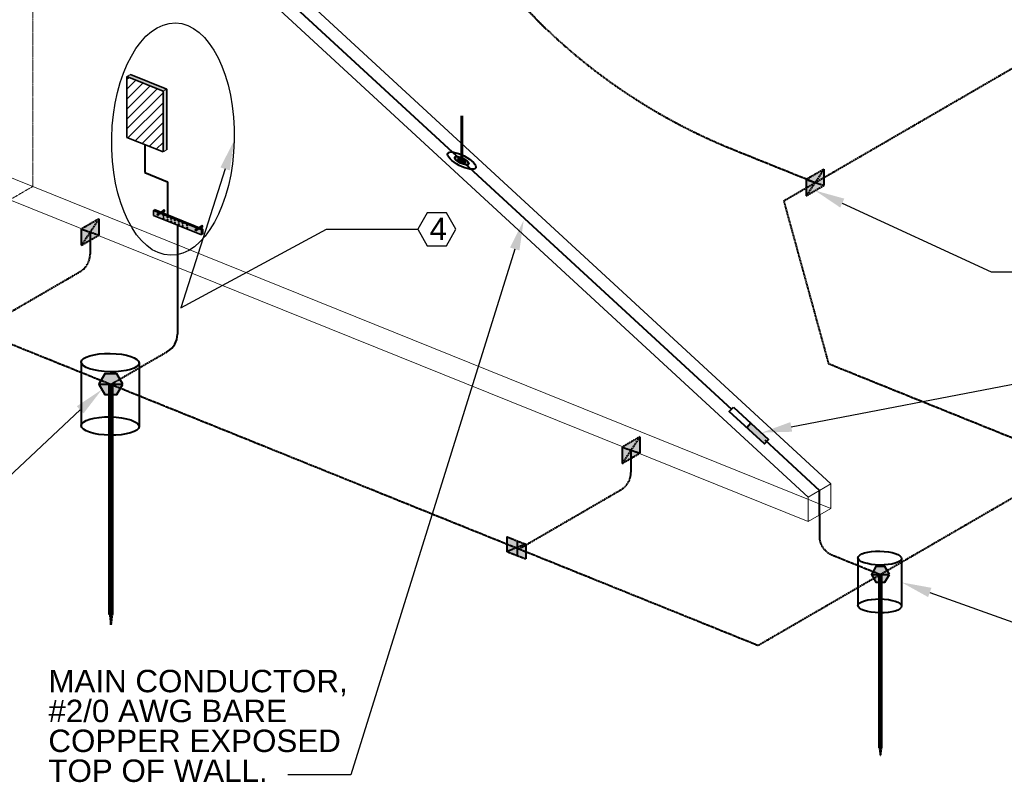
# Model space of a CAD drawing. Header units: inches. Extents: x 0 to 21849, y 0 to 20143.
# Tile 12 of 15: x 3669 to 4064, y 6574 to 6880. Entities that reach past the tile are written whole.
import ezdxf
from ezdxf import colors
from ezdxf.entities.mleader import LeaderData, LeaderLine
from ezdxf.math import Vec2, Vec3

# ---------------------------------------------------------------- set-up
doc = ezdxf.new("R2010")
doc.units = ezdxf.units.IN
doc.header["$MEASUREMENT"] = 0
doc.linetypes.add('DASHED2', pattern=[0.375, 0.25, -0.125])
doc.linetypes.add('HIDDEN2', pattern=[0.1875, 0.125, -0.0625])
for name, color, linetype, lineweight in [('E-ISO-BLDG', 131, 'Continuous', 9), ('E-ISO-GES', 7, 'DASHED2', 40), ('E-LPS-ISO', 7, 'DASHED2', 40), ('E-PWR-SYMB', 4, 'Continuous', 35), ('E-STD-TEXT', 7, 'Continuous', 25)]:
    doc.layers.add(name, color=color, linetype=linetype, lineweight=lineweight)
doc.styles.get("Standard").update_dxf_attribs({"font": 'arial.ttf'})

msp = doc.modelspace()

# ---------------------------------------------------------------- hatches: boundary and pattern name
at = {"layer": 'E-ISO-GES'}
h = msp.add_hatch(color=0, dxfattribs=at)
h.dxf.hatch_style = 1
h.paths.add_polyline_path([(3702.78, 6738.25), (3700.38, 6734.09), (3702.78, 6729.94), (3707.58, 6729.94), (3709.98, 6734.09), (3707.58, 6738.25)])
at = {"layer": 'E-ISO-GES', "linetype": 'HIDDEN2'}
h = msp.add_hatch(color=0, dxfattribs=at)
h.dxf.hatch_style = 1
h.paths.add_polyline_path([(3705.68, 6729.94), (3704.68, 6729.94), (3704.68, 6641.61), (3705.68, 6641.61)])
h = msp.add_hatch(color=0, dxfattribs=at)
h.dxf.hatch_style = 1
h.paths.add_polyline_path([(3705.18, 6641.61), (3704.68, 6641.61), (3705.18, 6637.56)])
h.paths.add_polyline_path([(3705.68, 6641.61), (3705.18, 6641.61), (3705.18, 6637.56)])
at = {"layer": 'E-LPS-ISO', "linetype": 'Continuous', "transparency": 33554687}
h = msp.add_hatch(color=0, dxfattribs=at)
h.dxf.hatch_style = 1
edge = h.paths.add_edge_path(flags=17)
edge.add_ellipse((3845.99, 6823.88), major_axis=(2.8, -1.46), ratio=0.336663, start_angle=99.9458, end_angle=141.2875)
edge.add_line((3844.11, 6825.61), (3845.04, 6824.75))
edge.add_ellipse((3845.99, 6823.88), major_axis=(1.4, -0.73), ratio=0.336663, start_angle=99.9458, end_angle=141.4431, ccw=False)
edge.add_line((3845.99, 6824.47), (3845.99, 6825.06))
edge = h.paths.add_edge_path()
edge.add_ellipse((3845.99, 6823.88), major_axis=(2.8, -1.46), ratio=0.336663, start_angle=320.9763, end_angle=459.9458)
edge.add_line((3845.99, 6825.06), (3845.99, 6824.47))
edge.add_ellipse((3845.99, 6823.88), major_axis=(1.4, -0.73), ratio=0.336663, start_angle=320.8207, end_angle=459.9458, ccw=False)
edge.add_line((3846.92, 6823.02), (3847.86, 6822.15))
edge = h.paths.add_edge_path()
edge.add_ellipse((3845.99, 6823.88), major_axis=(1.4, -0.73), ratio=0.336663, start_angle=141.4431, end_angle=320.8207, ccw=False)
edge.add_line((3845.04, 6824.75), (3844.11, 6825.61))
edge.add_ellipse((3845.99, 6823.88), major_axis=(2.8, -1.46), ratio=0.336663, start_angle=141.2875, end_angle=320.9763)
edge.add_line((3847.86, 6822.15), (3846.92, 6823.02))
at = {"layer": 'E-LPS-ISO'}
h = msp.add_hatch(color=0, dxfattribs=at)
h.dxf.hatch_style = 1
edge = h.paths.add_edge_path()
edge.add_ellipse((3845.99, 6823.88), major_axis=(1.4, -0.73), ratio=0.336663, start_angle=0, end_angle=360)
h = msp.add_hatch(color=0, dxfattribs=at)
h.dxf.hatch_style = 1
h.paths.add_polyline_path([(3991.35, 6813.92), (3991.35, 6820.41), (3984.28, 6816.31), (3984.28, 6809.82)])
h = msp.add_hatch(color=0, dxfattribs=at)
h.dxf.hatch_style = 1
h.paths.add_polyline_path([(3700.38, 6794.01), (3700.38, 6800.5), (3693.31, 6796.4), (3693.31, 6789.91)])
at = {"layer": 'E-LPS-ISO', "linetype": 'Continuous', "transparency": 33554687}
h = msp.add_hatch(color=0, dxfattribs=at)
h.dxf.hatch_style = 1
h.paths.add_polyline_path([(3967.5, 6710.14), (3969.12, 6711.91), (3962.07, 6718.42), (3960.44, 6716.65)])
at = {"layer": 'E-LPS-ISO'}
h = msp.add_hatch(color=0, dxfattribs=at)
h.dxf.hatch_style = 1
h.paths.add_polyline_path([(3917.44, 6706.44), (3917.44, 6712.92), (3910.37, 6708.83), (3910.37, 6702.33)])
h = msp.add_hatch(color=0, dxfattribs=at)
h.dxf.hatch_style = 1
h.paths.add_polyline_path([(3864.06, 6672.89), (3864.06, 6666.86), (3871.66, 6669.89)])
h.paths.add_polyline_path([(3871.66, 6669.89), (3864.06, 6666.86), (3871.66, 6663.85)])
h = msp.add_hatch(color=0, dxfattribs=at)
h.dxf.hatch_style = 1
h.paths.add_polyline_path([(4010.38, 6657.74), (4012.18, 6654.62), (4015.79, 6654.62), (4017.6, 6657.74), (4015.79, 6660.87), (4012.18, 6660.87)])
at = {"layer": 'E-LPS-ISO', "linetype": 'HIDDEN2'}
h = msp.add_hatch(color=0, dxfattribs=at)
h.dxf.hatch_style = 1
h.paths.add_polyline_path([(4014.36, 6654.62), (4013.61, 6654.62), (4013.61, 6588.16), (4014.36, 6588.16)])
h = msp.add_hatch(color=0, dxfattribs=at)
h.dxf.hatch_style = 1
h.paths.add_polyline_path([(4013.99, 6588.16), (4013.61, 6588.16), (4013.99, 6585.11)])
h.paths.add_polyline_path([(4014.36, 6588.16), (4013.99, 6588.16), (4013.99, 6585.11)])
at = {"layer": 'E-PWR-SYMB'}
h = msp.add_hatch(color=0, dxfattribs=at)
h.dxf.hatch_style = 1
h.paths.add_polyline_path([(3713.07, 6858.48), (3711.6, 6857.63), (3726.11, 6851.77), (3727.58, 6852.62)])
h.paths.add_polyline_path([(3727.58, 6852.62), (3726.11, 6851.77), (3726.11, 6827.37), (3727.58, 6828.23)])
h = msp.add_hatch(dxfattribs=at)
h.set_pattern_fill('ANSI31', color=0, scale=22.572)
h.set_pattern_definition([(45, (2022.7038, 5686.3812), (-1.9951018, 1.9951018), [])])
h.paths.add_polyline_path([(3726.11, 6851.77), (3711.6, 6857.63), (3711.6, 6833.23), (3726.11, 6827.37)])
at = {"layer": 'E-PWR-SYMB', "linetype": 'Continuous', "transparency": 33554687}
h = msp.add_hatch(color=0, dxfattribs=at)
h.dxf.hatch_style = 1
h.paths.add_polyline_path([(3722.74, 6804.21), (3722.25, 6803.93), (3724.55, 6803), (3725.04, 6803.28)])
h.paths.add_polyline_path([(3725.82, 6802.96), (3725.33, 6802.68), (3741.53, 6796.15), (3742.02, 6796.43)])
h = msp.add_hatch(color=0, dxfattribs=at)
h.dxf.hatch_style = 1
edge = h.paths.add_edge_path()
edge.add_line((3741.53, 6794.12), (3741.53, 6796.15))
edge.add_line((3741.53, 6796.15), (3740.67, 6796.49))
edge.add_line((3740.67, 6796.49), (3739.53, 6795.83))
edge.add_ellipse((3739.32, 6796.09), major_axis=(0, -0.385), ratio=0.754079, start_angle=180, end_angle=407.2696, ccw=False)
edge.add_line((3739.32, 6796.48), (3739.89, 6796.81))
edge.add_line((3739.89, 6796.81), (3725.33, 6802.68))
edge.add_line((3725.33, 6802.68), (3724.25, 6802.05))
edge.add_ellipse((3724.04, 6802.31), major_axis=(0, -0.385), ratio=0.754079, start_angle=180, end_angle=407.2696, ccw=False)
edge.add_line((3724.04, 6802.7), (3724.55, 6803))
edge.add_line((3724.55, 6803), (3722.25, 6803.93))
edge.add_line((3722.25, 6803.93), (3722.25, 6801.9))
edge.add_line((3722.25, 6801.9), (3741.53, 6794.12))
edge = h.paths.add_edge_path(flags=16)
edge.add_ellipse((3735.78, 6796.93), major_axis=(0, -0.192), ratio=0.754079, start_angle=0, end_angle=360)
edge = h.paths.add_edge_path(flags=16)
edge.add_ellipse((3735.78, 6797.94), major_axis=(0, -0.192), ratio=0.754079, start_angle=0, end_angle=360)
edge = h.paths.add_edge_path(flags=16)
edge.add_ellipse((3733.99, 6797.67), major_axis=(0, -0.192), ratio=0.754079, start_angle=0, end_angle=360)
edge = h.paths.add_edge_path(flags=16)
edge.add_ellipse((3733.99, 6798.68), major_axis=(0, -0.192), ratio=0.754079, start_angle=0, end_angle=360)
edge = h.paths.add_edge_path(flags=16)
edge.add_ellipse((3732.43, 6798.35), major_axis=(0, -0.192), ratio=0.754079, start_angle=0, end_angle=360)
edge = h.paths.add_edge_path(flags=16)
edge.add_ellipse((3732.43, 6799.35), major_axis=(0, -0.192), ratio=0.754079, start_angle=0, end_angle=360)
edge = h.paths.add_edge_path(flags=16)
edge.add_ellipse((3730.86, 6798.93), major_axis=(0, -0.192), ratio=0.754079, start_angle=0, end_angle=360)
edge = h.paths.add_edge_path(flags=16)
edge.add_ellipse((3730.86, 6799.93), major_axis=(0, -0.192), ratio=0.754079, start_angle=0, end_angle=360)
edge = h.paths.add_edge_path(flags=16)
edge.add_ellipse((3729.4, 6799.51), major_axis=(0, -0.192), ratio=0.754079, start_angle=0, end_angle=360)
edge = h.paths.add_edge_path(flags=16)
edge.add_ellipse((3729.4, 6800.51), major_axis=(0, -0.192), ratio=0.754079, start_angle=0, end_angle=360)
edge = h.paths.add_edge_path(flags=16)
edge.add_ellipse((3727.88, 6800.14), major_axis=(0, -0.192), ratio=0.754079, start_angle=0, end_angle=360)
edge = h.paths.add_edge_path(flags=16)
edge.add_ellipse((3727.88, 6801.14), major_axis=(0, -0.192), ratio=0.754079, start_angle=0, end_angle=360)
edge = h.paths.add_edge_path(flags=16)
edge.add_ellipse((3726.26, 6800.78), major_axis=(0, -0.192), ratio=0.754079, start_angle=0, end_angle=360)
edge = h.paths.add_edge_path(flags=16)
edge.add_ellipse((3726.26, 6801.79), major_axis=(0, -0.192), ratio=0.754079, start_angle=0, end_angle=360)
h = msp.add_hatch(color=0, dxfattribs=at)
h.dxf.hatch_style = 1
edge = h.paths.add_edge_path()
edge.add_ellipse((3726.42, 6803.7), major_axis=(0, -0.385), ratio=0.754079, start_angle=227.2696, end_angle=270, ccw=False)
edge.add_line((3726.21, 6803.96), (3725.04, 6803.28))
edge.add_line((3725.04, 6803.28), (3725.26, 6803.19))
edge.add_line((3725.26, 6803.19), (3726.13, 6803.7))
edge = h.paths.add_edge_path()
edge.add_ellipse((3726.42, 6803.7), major_axis=(0, -0.385), ratio=0.754079, start_angle=270, end_angle=317.2696, ccw=False)
edge.add_line((3726.13, 6803.7), (3725.26, 6803.19))
edge.add_line((3725.26, 6803.19), (3725.6, 6803.05))
edge.add_line((3725.6, 6803.05), (3726.23, 6803.42))
edge = h.paths.add_edge_path()
edge.add_ellipse((3726.42, 6803.7), major_axis=(0, -0.385), ratio=0.754079, start_angle=317.2696, end_angle=360, ccw=False)
edge.add_line((3726.23, 6803.42), (3725.6, 6803.05))
edge.add_line((3725.6, 6803.05), (3725.82, 6802.96))
edge.add_line((3725.82, 6802.96), (3726.42, 6803.31))
edge = h.paths.add_edge_path()
edge.add_ellipse((3726.42, 6803.7), major_axis=(0, -0.385), ratio=0.754079, start_angle=0, end_angle=90)
edge.add_line((3726.71, 6803.7), (3726.23, 6803.42))
edge.add_ellipse((3726.42, 6803.7), major_axis=(0, -0.385), ratio=0.754079, start_angle=317.2696, end_angle=360)
edge = h.paths.add_edge_path()
edge.add_line((3725.33, 6802.68), (3725.11, 6802.77))
edge.add_line((3725.11, 6802.77), (3724.33, 6802.31))
edge.add_ellipse((3724.04, 6802.31), major_axis=(0, -0.385), ratio=0.754079, start_angle=50.9748, end_angle=90, ccw=False)
edge.add_ellipse((3724.04, 6802.31), major_axis=(0, -0.385), ratio=0.754079, start_angle=47.2696, end_angle=50.9748, ccw=False)
edge.add_line((3724.25, 6802.05), (3725.33, 6802.68))
edge = h.paths.add_edge_path()
edge.add_line((3725.11, 6802.77), (3724.77, 6802.91))
edge.add_line((3724.77, 6802.91), (3724.24, 6802.6))
edge.add_ellipse((3724.04, 6802.31), major_axis=(0, -0.385), ratio=0.754079, start_angle=90, end_angle=137.2696, ccw=False)
edge.add_line((3724.33, 6802.31), (3725.11, 6802.77))
edge = h.paths.add_edge_path()
edge.add_line((3724.77, 6802.91), (3724.55, 6803))
edge.add_line((3724.55, 6803), (3724.04, 6802.7))
edge.add_ellipse((3724.04, 6802.31), major_axis=(0, -0.385), ratio=0.754079, start_angle=176.2949, end_angle=180, ccw=False)
edge.add_ellipse((3724.04, 6802.31), major_axis=(0, -0.385), ratio=0.754079, start_angle=137.2696, end_angle=176.2949, ccw=False)
edge.add_line((3724.24, 6802.6), (3724.77, 6802.91))
h = msp.add_hatch(color=0, dxfattribs=at)
h.dxf.hatch_style = 1
h.paths.add_polyline_path([(3725.26, 6803.19), (3725.04, 6803.28), (3724.55, 6803), (3724.77, 6802.91)])
h.paths.add_polyline_path([(3725.6, 6803.05), (3725.26, 6803.19), (3724.77, 6802.91), (3725.11, 6802.77)])
h.paths.add_polyline_path([(3725.82, 6802.96), (3725.6, 6803.05), (3725.11, 6802.77), (3725.33, 6802.68)])
h = msp.add_hatch(color=0, dxfattribs=at)
h.dxf.hatch_style = 1
edge = h.paths.add_edge_path()
edge.add_ellipse((3726.42, 6803.7), major_axis=(0, -0.385), ratio=0.754079, start_angle=227.2696, end_angle=317.2696)
edge.add_line((3726.23, 6803.42), (3726.71, 6803.7))
edge.add_ellipse((3726.42, 6803.7), major_axis=(0, -0.385), ratio=0.754079, start_angle=90, end_angle=180)
edge.add_line((3726.42, 6804.08), (3726.21, 6803.96))
h = msp.add_hatch(color=0, dxfattribs=at)
h.dxf.hatch_style = 1
edge = h.paths.add_edge_path()
edge.add_ellipse((3741.7, 6797.47), major_axis=(0, -0.385), ratio=0.754079, start_angle=227.2696, end_angle=270, ccw=False)
edge.add_line((3741.49, 6797.74), (3740.38, 6797.09))
edge.add_line((3740.38, 6797.09), (3740.6, 6797))
edge.add_line((3740.6, 6797), (3741.41, 6797.47))
edge = h.paths.add_edge_path()
edge.add_ellipse((3741.7, 6797.47), major_axis=(0, -0.385), ratio=0.754079, start_angle=270, end_angle=317.2696, ccw=False)
edge.add_line((3741.41, 6797.47), (3740.6, 6797))
edge.add_line((3740.6, 6797), (3740.94, 6796.86))
edge.add_line((3740.94, 6796.86), (3741.51, 6797.19))
edge = h.paths.add_edge_path()
edge.add_ellipse((3741.7, 6797.47), major_axis=(0, -0.385), ratio=0.754079, start_angle=317.2696, end_angle=360, ccw=False)
edge.add_line((3741.51, 6797.19), (3740.94, 6796.86))
edge.add_line((3740.94, 6796.86), (3741.16, 6796.78))
edge.add_line((3741.16, 6796.78), (3741.7, 6797.09))
edge = h.paths.add_edge_path()
edge.add_ellipse((3741.7, 6797.47), major_axis=(0, -0.385), ratio=0.754079, start_angle=0, end_angle=90)
edge.add_line((3741.99, 6797.47), (3741.51, 6797.19))
edge.add_ellipse((3741.7, 6797.47), major_axis=(0, -0.385), ratio=0.754079, start_angle=317.2696, end_angle=360)
h = msp.add_hatch(color=0, dxfattribs=at)
h.dxf.hatch_style = 1
edge = h.paths.add_edge_path()
edge.add_ellipse((3741.7, 6797.47), major_axis=(0, -0.385), ratio=0.754079, start_angle=227.2696, end_angle=317.2696)
edge.add_line((3741.51, 6797.19), (3741.99, 6797.47))
edge.add_ellipse((3741.7, 6797.47), major_axis=(0, -0.385), ratio=0.754079, start_angle=90, end_angle=180)
edge.add_line((3741.7, 6797.86), (3741.49, 6797.74))
h = msp.add_hatch(color=0, dxfattribs=at)
h.dxf.hatch_style = 1
edge = h.paths.add_edge_path()
edge.add_line((3740.11, 6796.72), (3739.89, 6796.81))
edge.add_line((3739.89, 6796.81), (3739.32, 6796.48))
edge.add_ellipse((3739.32, 6796.09), major_axis=(0, -0.385), ratio=0.754079, start_angle=176.2949, end_angle=180, ccw=False)
edge.add_ellipse((3739.32, 6796.09), major_axis=(0, -0.385), ratio=0.754079, start_angle=137.2696, end_angle=176.2949, ccw=False)
edge.add_line((3739.51, 6796.37), (3740.11, 6796.72))
edge = h.paths.add_edge_path()
edge.add_line((3740.45, 6796.58), (3740.11, 6796.72))
edge.add_line((3740.11, 6796.72), (3739.51, 6796.37))
edge.add_ellipse((3739.32, 6796.09), major_axis=(0, -0.385), ratio=0.754079, start_angle=90, end_angle=137.2696, ccw=False)
edge.add_line((3739.61, 6796.09), (3740.45, 6796.58))
edge = h.paths.add_edge_path()
edge.add_line((3740.67, 6796.49), (3740.45, 6796.58))
edge.add_line((3740.45, 6796.58), (3739.61, 6796.09))
edge.add_ellipse((3739.32, 6796.09), major_axis=(0, -0.385), ratio=0.754079, start_angle=50.9748, end_angle=90, ccw=False)
edge.add_ellipse((3739.32, 6796.09), major_axis=(0, -0.385), ratio=0.754079, start_angle=47.2696, end_angle=50.9748, ccw=False)
edge.add_line((3739.53, 6795.83), (3740.67, 6796.49))
h = msp.add_hatch(color=0, dxfattribs=at)
h.dxf.hatch_style = 1
h.paths.add_polyline_path([(3742.02, 6796.43), (3741.53, 6796.15), (3741.53, 6794.12), (3742.02, 6794.4)])

# ---------------------------------------------------------------- linework, layer by layer
at = {"layer": 'E-ISO-BLDG', "color": 0, "lineweight": 9}
for p, q in [((3707.02, 6958.95), (3994.09, 6694.11)), ((3697.89, 6953.65), (3984.96, 6688.82))]:
    msp.add_line(p, q, dxfattribs=at)
at = {"layer": 'E-ISO-BLDG', "color": 0, "linetype": 'HIDDEN2'}
for p, q in [((3673.8, 6813.49), (3673.8, 6933.13)), ((3713.07, 6858.48), (3711.6, 6857.63)), ((3727.58, 6852.62), (3726.11, 6851.77)), ((3727.58, 6828.23), (3726.11, 6827.37)), ((3664.67, 6808.2), (3673.8, 6813.49)), ((3722.74, 6804.21), (3722.25, 6803.93)), ((3726.42, 6804.08), (3724.04, 6802.7)), ((3726.13, 6803.7), (3724.24, 6802.6)), ((3726.42, 6803.31), (3724.25, 6802.05)), ((3726.71, 6803.7), (3724.33, 6802.31)), ((3741.7, 6797.86), (3739.32, 6796.48)), ((3741.41, 6797.47), (3739.51, 6796.37)), ((3741.7, 6797.09), (3739.53, 6795.83)), ((3741.99, 6797.47), (3739.61, 6796.09)), ((3742.02, 6796.43), (3741.53, 6796.15)), ((3742.02, 6794.4), (3741.53, 6794.12))]:
    msp.add_line(p, q, dxfattribs=at)
at = {"layer": 'E-ISO-BLDG', "color": 0, "linetype": 'Continuous'}
for p, q in [((3447.75, 6904.71), (3673.8, 6813.49)), ((3673.8, 6813.49), (3994.09, 6684.26))]:
    msp.add_line(p, q, dxfattribs=at)
at = {"layer": 'E-ISO-BLDG', "color": 0}
for p, q in [((3664.67, 6808.2), (3984.96, 6678.97)), ((3984.96, 6688.82), (3994.09, 6694.11)), ((3994.09, 6694.11), (3994.09, 6684.26)), ((3984.96, 6688.82), (3984.96, 6678.97)), ((3984.96, 6678.97), (3994.09, 6684.26))]:
    msp.add_line(p, q, dxfattribs=at)
at = {"layer": 'E-ISO-GES', "color": 0, "linetype": 'Continuous'}
for p, q in [((3718.86, 6830.3), (3718.86, 6819.08)), ((3718.86, 6819.08), (3727.92, 6815.42)), ((3727.92, 6815.42), (3727.92, 6800.96)), ((3731.89, 6798.01), (3731.89, 6754.2)), ((3693.24, 6742.98), (3693.24, 6717.5)), ((3716.53, 6742.59), (3716.53, 6717.11))]:
    msp.add_line(p, q, dxfattribs=at)
at = {"layer": 'E-ISO-GES', "color": 0}
for p, q in [((3705.18, 6734.09), (3727.9, 6747.28)), ((3700.38, 6734.09), (3709.98, 6734.09)), ((3704.68, 6734.09), (3705.68, 6734.09)), ((3704.68, 6641.61), (3705.68, 6641.61)), ((3704.68, 6641.61), (3705.18, 6637.56)), ((3705.18, 6637.56), (3705.18, 6641.61)), ((3705.68, 6641.61), (3705.18, 6637.56))]:
    msp.add_line(p, q, dxfattribs=at)
at = {"layer": 'E-ISO-GES', "color": 0, "linetype": 'Continuous', "lineweight": 60}
for p, q in [((3704.68, 6734.09), (3704.68, 6641.61)), ((3705.68, 6734.09), (3705.68, 6641.61))]:
    msp.add_line(p, q, dxfattribs=at)
at = {"layer": 'E-ISO-GES', "color": 0, "linetype": 'Continuous'}
msp.add_lwpolyline([(3709.98, 6734.09), (3707.58, 6738.25), (3702.78, 6738.25), (3700.38, 6734.09), (3702.78, 6729.94), (3707.58, 6729.94)], close=True, dxfattribs=at)
msp.add_arc((3723.89, 6754.2), 8, 300.1278, 0, dxfattribs=at)
for centre in [(3704.89, 6742.79), (3704.89, 6717.3)]:
    msp.add_ellipse(centre, major_axis=(11.64, -0.19), ratio=0.31706, dxfattribs=at)
at = {"layer": 'E-LPS-ISO', "color": 0}
for p, q in [((3975.2, 6807.73), (4471.6, 7095.81)), ((3020.96, 7010.17), (3964.94, 6629.28)), ((3953.05, 6829.12), (3987.81, 6815.12)), ((3991.35, 6820.41), (3984.28, 6816.31)), ((3991.35, 6820.41), (3984.28, 6809.82)), ((3991.35, 6820.42), (3991.35, 6813.92)), ((3984.28, 6816.31), (3984.28, 6809.82)), ((3984.28, 6816.31), (3991.35, 6813.92)), ((3984.28, 6809.82), (3991.35, 6813.92)), ((3975.2, 6807.73), (3993.17, 6742.4)), ((3700.38, 6800.5), (3693.31, 6796.4)), ((3700.38, 6800.5), (3693.31, 6789.91)), ((3700.38, 6800.51), (3700.38, 6794.01)), ((3693.31, 6796.4), (3693.31, 6789.91)), ((3693.31, 6796.4), (3700.38, 6794.01)), ((3693.31, 6789.91), (3700.38, 6794.01)), ((3696.84, 6795.2), (3696.84, 6786.27)), ((3651.88, 6755.57), (3692.86, 6779.35)), ((3993.17, 6742.4), (4091.5, 6702.73)), ((3917.44, 6712.92), (3910.37, 6708.83)), ((3917.44, 6712.92), (3910.37, 6702.33)), ((3917.44, 6712.93), (3917.44, 6706.44)), ((3910.37, 6708.83), (3910.37, 6702.33)), ((3910.37, 6708.83), (3917.44, 6706.44)), ((3910.37, 6702.33), (3917.44, 6706.44)), ((3913.9, 6707.63), (3913.9, 6698.69)), ((3964.93, 6629.28), (4091.5, 6702.73)), ((3868.95, 6667.99), (3909.92, 6691.77)), ((3989.51, 6681.6), (3989.51, 6673.02)), ((3864.06, 6672.9), (3864.06, 6666.86)), ((3864.06, 6672.89), (3871.66, 6669.89)), ((3864.06, 6672.89), (3871.66, 6669.89)), ((3868.27, 6671.2), (3868.27, 6665.16)), ((3871.66, 6669.89), (3864.06, 6666.86)), ((3871.66, 6663.85), (3864.06, 6666.86)), ((3871.66, 6669.89), (3871.66, 6663.85)), ((3994.52, 6665.6), (4013.99, 6657.74)), ((4010.38, 6657.74), (4017.6, 6657.74)), ((4013.61, 6657.74), (4014.36, 6657.74)), ((4013.61, 6588.16), (4014.36, 6588.16)), ((4013.61, 6588.16), (4013.99, 6585.11)), ((4013.99, 6585.11), (4013.99, 6588.16)), ((4014.36, 6588.16), (4013.99, 6585.11))]:
    msp.add_line(p, q, dxfattribs=at)
at = {"layer": 'E-LPS-ISO', "color": 0, "linetype": 'Continuous'}
for p, q in [((3702.45, 6956.3), (3954.2, 6724.04)), ((3962.07, 6718.42), (3960.44, 6716.65)), ((3967.57, 6711.72), (3989.52, 6691.46)), ((3989.52, 6681.61), (3989.52, 6691.46)), ((4005.01, 6664.43), (4005.01, 6645.26)), ((4022.53, 6664.14), (4022.53, 6644.96))]:
    msp.add_line(p, q, dxfattribs=at)
at = {"layer": 'E-LPS-ISO', "color": 0, "linetype": 'Continuous', "lineweight": 60}
for p, q in [((3845.99, 6823.88), (3845.99, 6841.94)), ((4013.61, 6657.74), (4013.61, 6588.16)), ((4014.36, 6657.74), (4014.36, 6588.16))]:
    msp.add_line(p, q, dxfattribs=at)
at = {"layer": 'E-LPS-ISO', "color": 0, "linetype": 'Continuous'}
for points in [[(3955.01, 6724.93), (3969.12, 6711.91), (3967.5, 6710.14), (3953.38, 6723.16)], [(4017.6, 6657.74), (4015.79, 6660.87), (4012.18, 6660.87), (4010.38, 6657.74), (4012.18, 6654.62), (4015.79, 6654.62)]]:
    msp.add_lwpolyline(points, close=True, dxfattribs=at)
at = {"layer": 'E-LPS-ISO', "color": 0}
for centre, radius, start, end in [((4043.65, 7048.22), 237.09, 191.7105, 247.5352), ((3688.84, 6786.27), 8, 300.1278, 0), ((3905.9, 6698.69), 8, 300.1278, 0), ((3997.51, 6673.02), 8, 180, 248.0263)]:
    msp.add_arc(centre, radius, start, end, dxfattribs=at)
at = {"layer": 'E-LPS-ISO', "color": 0, "linetype": 'Continuous'}
for centre, major_axis, ratio in [((3845.99, 6823.88), (5.61, -2.92), 0.336663), ((3845.99, 6823.88), (2.8, -1.46), 0.336663), ((3845.99, 6823.88), (1.4, -0.73), 0.336663), ((4013.77, 6664.29), (8.76, -0.15), 0.31706), ((4013.77, 6645.11), (8.76, -0.15), 0.31706)]:
    msp.add_ellipse(centre, major_axis=major_axis, ratio=ratio, dxfattribs=at)
at = {"layer": 'E-PWR-SYMB', "color": 0}
for p, q in [((3711.6, 6857.63), (3726.11, 6851.77)), ((3711.6, 6857.63), (3711.6, 6833.23)), ((3713.07, 6858.48), (3727.58, 6852.62)), ((3727.58, 6852.62), (3727.58, 6828.23)), ((3726.11, 6851.77), (3726.11, 6827.37)), ((3711.6, 6833.23), (3726.11, 6827.37)), ((3722.25, 6803.93), (3722.25, 6801.9)), ((3722.25, 6801.9), (3741.53, 6794.12)), ((3741.53, 6796.15), (3741.53, 6794.12)), ((3742.02, 6796.43), (3742.02, 6794.4))]:
    msp.add_line(p, q, dxfattribs=at)
at = {"layer": 'E-PWR-SYMB', "color": 0, "linetype": 'Continuous'}
for p, q in [((3722.25, 6803.93), (3741.53, 6796.15)), ((3722.74, 6804.21), (3742.02, 6796.43))]:
    msp.add_line(p, q, dxfattribs=at)
for centre, major_axis in [((3724.04, 6802.31), (0, -0.385)), ((3726.26, 6801.79), (0, -0.192)), ((3726.26, 6800.78), (0, -0.192)), ((3726.42, 6803.7), (0, -0.385)), ((3727.88, 6801.14), (0, -0.192)), ((3727.88, 6800.14), (0, -0.192)), ((3729.4, 6800.51), (0, -0.192)), ((3729.4, 6799.51), (0, -0.192)), ((3730.86, 6799.93), (0, -0.192)), ((3730.86, 6798.93), (0, -0.192)), ((3732.43, 6799.35), (0, -0.192)), ((3732.43, 6798.35), (0, -0.192)), ((3733.99, 6798.68), (0, -0.192)), ((3733.99, 6797.67), (0, -0.192)), ((3735.78, 6797.94), (0, -0.192)), ((3735.78, 6796.93), (0, -0.192)), ((3741.7, 6797.47), (0, -0.385)), ((3739.32, 6796.09), (0, -0.385))]:
    msp.add_ellipse(centre, major_axis=major_axis, ratio=0.754079, dxfattribs=at)
for centre in [(3724.28, 6802.46), (3739.56, 6796.23)]:
    msp.add_ellipse(centre, major_axis=(0, -0.385), ratio=0.754079, start_param=4.03127, end_param=6.218519, dxfattribs=at)
at = {"layer": 'E-STD-TEXT', "color": 0}
msp.add_lwpolyline([(3832.15, 6789.67), (3839.84, 6789.67), (3843.68, 6796.32), (3839.84, 6802.98), (3832.15, 6802.98), (3828.31, 6796.32)], close=True, dxfattribs=at)
at = {"layer": 'E-STD-TEXT', "color": 0, "linetype": 'Continuous'}
msp.add_ellipse((3730.08, 6832.53), major_axis=(-1.02, -46.65), ratio=0.526842, dxfattribs=at)

# ---------------------------------------------------------------- texts
at = {"layer": 'E-STD-TEXT', "color": 0, "insert": (3833.08, 6800.96), "char_height": 9, "attachment_point": 1}
msp.add_mtext_dynamic_manual_height_columns('4', width=11.1701, gutter_width=48, heights=[0], dxfattribs=at)
at = {"layer": 'E-STD-TEXT', "color": 0, "insert": (3680.09, 6619.43), "char_height": 9, "attachment_point": 1, "line_spacing_factor": 0.8}
msp.add_mtext_dynamic_manual_height_columns('\\A1;MAIN CONDUCTOR, \\P#2/0 AWG BARE COPPER EXPOSED TOP OF WALL. ', width=119.5225, gutter_width=48, heights=[54], dxfattribs=at)

# ---------------------------------------------------------------- leaders
at = {"layer": 'E-STD-TEXT', "color": 0}
ml = msp.add_multileader_mtext('Standard', dxfattribs=at)
ml.set_content('')
ml.set_leader_properties()
ml.build(insert=Vec2(0, 0))
ml.multileader.update_dxf_attribs({"dogleg_length": 0.36, "arrow_head_size": 12, "scale": 48})
ctx = ml.context
ctx.base_point, ctx.scale, ctx.char_height, ctx.arrow_head_size, ctx.landing_gap_size, ctx.plane_origin = Vec3(3828.31, 6796.32), 48, 8.64, 12, 4.32, Vec3(3674.19, 6533.39)
notes = []
notes.append((ctx, [(0, (1, 1, 0), (3791.72, 6796.32), (1, 0), 36.58, [(1, [(3754.66, 6831.99), (3733.19, 6764.72)], 0, [])])]))
ctx.mtext.insert, ctx.mtext.flow_direction = Vec3(3832.63, 6800.64), 5
ml = msp.add_multileader_mtext('Standard', dxfattribs=at)
ml.set_content('')
ml.set_leader_properties()
ml.build(insert=Vec2(0, 0))
ml.multileader.update_dxf_attribs({"dogleg_length": 0.36, "arrow_head_size": 12, "scale": 48})
ctx = ml.context
ctx.base_point, ctx.scale, ctx.char_height, ctx.arrow_head_size, ctx.landing_gap_size, ctx.plane_origin = Vec3(4075.8, 6779.22), 48, 8.64, 12, 4.32, Vec3(3966.91, 6749.37)
notes.append((ctx, [(0, (1, 1, 0), (4058.52, 6779.22), (1, 0), 17.28, [(0, [(3987.81, 6811.87)], 0, [])])]))
ctx.mtext.insert, ctx.mtext.flow_direction = Vec3(4080.12, 6783.54), 5
ml = msp.add_multileader_mtext('Standard', dxfattribs=at)
ml.set_content('')
ml.set_leader_properties()
ml.build(insert=Vec2(0, 0))
ml.multileader.update_dxf_attribs({"dogleg_length": 0.36, "arrow_head_size": 12, "scale": 48})
ctx = ml.context
ctx.base_point, ctx.scale, ctx.char_height, ctx.arrow_head_size, ctx.landing_gap_size, ctx.plane_origin = Vec3(3767.51, 6577.33), 48, 8.64, 12, 4.32, Vec3(3451.26, 6521.14)
ctx.text_align_type = 2
notes.append((ctx, [(1, (1, 1, 0), (3801.51, 6577.33), (-1, 0), 25.37, [(0, [(3870.83, 6799.85)], 0, [])])]))
ctx.mtext.insert, ctx.mtext.alignment, ctx.mtext.flow_direction = Vec3(3771.83, 6581.65), 3, 5
ml = msp.add_multileader_mtext('Standard', dxfattribs=at)
ml.set_content('')
ml.set_leader_properties()
ml.build(insert=Vec2(0, 0))
ml.multileader.update_dxf_attribs({"dogleg_length": 0.36, "arrow_head_size": 12, "scale": 48})
ctx = ml.context
ctx.base_point, ctx.scale, ctx.char_height, ctx.arrow_head_size, ctx.landing_gap_size, ctx.plane_origin = Vec3(4108.86, 6738.82), 48, 8.64, 12, 4.32, Vec3(4006.7, 6701.29)
notes.append((ctx, [(0, (1, 1, 0), (4091.58, 6738.82), (1, 0), 17.28, [(0, [(3966.45, 6714.69)], 0, [])])]))
ctx.mtext.insert, ctx.mtext.flow_direction = Vec3(4113.18, 6743.14), 5
ml = msp.add_multileader_mtext('Standard', dxfattribs=at)
ml.set_content('')
ml.set_leader_properties()
ml.build(insert=Vec2(0, 0))
ml.multileader.update_dxf_attribs({"dogleg_length": 0.36, "arrow_head_size": 12, "scale": 48})
ctx = ml.context
ctx.base_point, ctx.scale, ctx.char_height, ctx.arrow_head_size, ctx.landing_gap_size, ctx.plane_origin = Vec3(3615.68, 6679.38), 48, 8.64, 12, 4.32, Vec3(3442.72, 6667.88)
ctx.text_align_type = 2
notes.append((ctx, [(1, (1, 1, 0), (3645.53, 6679.38), (-1, 0), 21.21, [(0, [(3701.58, 6732.02)], 0, [])])]))
ctx.mtext.insert, ctx.mtext.alignment, ctx.mtext.flow_direction = Vec3(3620, 6683.7), 3, 5
ml = msp.add_multileader_mtext('Standard', dxfattribs=at)
ml.set_content('')
ml.set_leader_properties()
ml.build(insert=Vec2(0, 0))
ml.multileader.update_dxf_attribs({"dogleg_length": 0.36, "arrow_head_size": 12, "scale": 48})
ctx = ml.context
ctx.base_point, ctx.scale, ctx.char_height, ctx.arrow_head_size, ctx.landing_gap_size, ctx.plane_origin = Vec3(4110.61, 6629.18), 48, 8.64, 12, 4.32, Vec3(4039.75, 6576.79)
notes.append((ctx, [(0, (1, 1, 0), (4093.33, 6629.18), (1, 0), 17.28, [(0, [(4022.53, 6654.55)], 0, [])])]))
ctx.mtext.insert, ctx.mtext.flow_direction = Vec3(4114.93, 6633.5), 5
for ctx, leaders in notes:
    for number, flags, end, landing, length, lines in leaders:
        leader = LeaderData()
        leader.index, (leader.has_last_leader_line, leader.has_dogleg_vector, leader.attachment_direction) = number, flags
        leader.last_leader_point, leader.dogleg_vector, leader.dogleg_length = Vec3(end), Vec3(landing), length
        for number, points, colour, breaks in lines:
            line = LeaderLine()
            line.index, line.vertices, line.color, line.breaks = number, Vec3.list(points), colors.encode_raw_color(colour), breaks
            leader.lines.append(line)
        ctx.leaders.append(leader)

doc.saveas('drawing.dxf')
